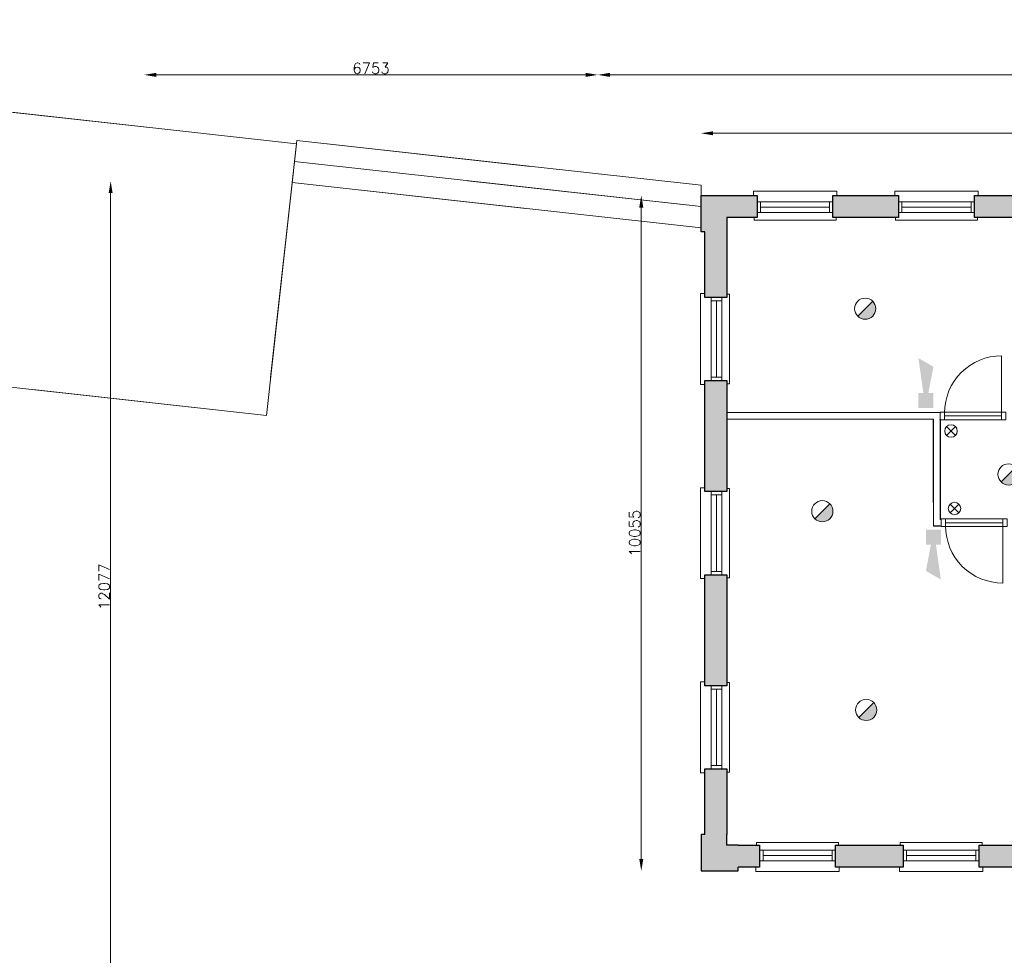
# Model space of a CAD drawing. Header units: millimetres. Extents: x -13022 to 1371524, y -38729 to 632593.
# Tile 111 of 256: x 784921 to 799581, y -12826 to 1100. Entities that reach past the tile are written whole.
import ezdxf

# ---------------------------------------------------------------- set-up
doc = ezdxf.new("R2010")
doc.units = ezdxf.units.MM
doc.header["$LTSCALE"] = 35
doc.set_wipeout_variables(frame=1)
doc.linetypes.add('DASHED', pattern=[200, 100, -100])
doc.layers.add('Al65----_beveiliging-inst', color=92, linetype='Continuous', lineweight=9)
doc.layers.add('brandveiligheid voorzieningen', color=10, linetype='Continuous', lineweight=9)
for name, color, linetype in [('LAYER102', 1, 'Continuous'), ('LAYER111', 7, 'Continuous'), ('LAYER22', 7, 'Continuous'), ('LAYER28', 7, 'Continuous'), ('LAYER30', 7, 'Continuous'), ('LAYER31', 7, 'Continuous')]:
    doc.layers.add(name, color=color, linetype=linetype)
doc.styles.get("Standard").update_dxf_attribs({"font": 'simplex.shx'})
doc.dimstyles.new('~R----C~', dxfattribs={"dimtxt": 162, "dimasz": 180, "dimexe": 0.18, "dimexo": 0.0625, "dimgap": 16.2, "dimtad": 1, "dimdec": 0, "dimzin": 0, "dimdsep": 46, "dimtxsty": 'Standard', "dimcen": 0.09, "dimse1": 1, "dimse2": 1, "dimclrd": 7, "dimadec": 0, "dimazin": 0, "dimtfac": 1, "dimtdec": 4, "dimtmove": 0, "dimatfit": 3, "dimfxl": 1, "dimtolj": 1, "dimtzin": 0, "dimlwd": 13, "dimarcsym": 0})

# ---------------------------------------------------------------- blocks, each defined once
blk = doc.blocks.new('*D165')
at = {"layer": 'Defpoints', "color": 0, "linetype": 'Continuous', "transparency": 16777216}
for p in [(808625, -591), (795065, -1516), (808625, -1516)]:
    blk.add_point(p, dxfattribs=at)
at = {"layer": 'LAYER102', "color": 7, "linetype": 'Continuous', "lineweight": 13, "transparency": 16777216}
blk.add_line((795245, -591), (808445, -591), dxfattribs=at)
at = {"layer": 'LAYER102', "color": 7, "linetype": 'Continuous', "transparency": 16777216}
for points in [[(795245, -561), (795245, -621), (795065, -591)], [(808445, -561), (808445, -621), (808625, -591)]]:
    blk.add_solid(points, dxfattribs=at)
at = {"layer": 'LAYER102', "color": 0, "linetype": 'Continuous', "lineweight": 0, "transparency": 16777216, "insert": (801845, -494), "char_height": 162, "attachment_point": 5}
blk.add_mtext('\\A1;13560', dxfattribs=at)
blk = doc.blocks.new('*D167')
at = {"layer": 'Defpoints', "color": 0, "linetype": 'Continuous', "transparency": 16777216}
for p in [(794176, -1516), (795065, -1516), (795065, -11571)]:
    blk.add_point(p, dxfattribs=at)
at = {"layer": 'LAYER102', "color": 7, "linetype": 'Continuous', "lineweight": 13, "transparency": 16777216}
blk.add_line((794176, -11391), (794176, -1696), dxfattribs=at)
at = {"layer": 'LAYER102', "color": 7, "linetype": 'Continuous', "transparency": 16777216}
for points in [[(794146, -1696), (794206, -1696), (794176, -1516)], [(794146, -11391), (794206, -11391), (794176, -11571)]]:
    blk.add_solid(points, dxfattribs=at)
at = {"layer": 'LAYER102', "color": 0, "linetype": 'Continuous', "lineweight": 0, "transparency": 16777216, "insert": (794079, -6543), "char_height": 162, "attachment_point": 5, "rotation": 90}
blk.add_mtext('\\A1;10055', dxfattribs=at)
blk = doc.blocks.new('*D202')
at = {"layer": 'Defpoints', "color": 0, "linetype": 'Continuous', "transparency": 16777216}
for p in [(786275, -1302), (827466, -1302), (821676, -13378)]:
    blk.add_point(p, dxfattribs=at)
at = {"layer": 'LAYER102', "color": 7, "linetype": 'Continuous', "lineweight": 13, "transparency": 16777216}
blk.add_line((786275, -13198), (786275, -1482), dxfattribs=at)
at = {"layer": 'LAYER102', "color": 7, "linetype": 'Continuous', "transparency": 16777216}
for points in [[(786245, -1482), (786305, -1482), (786275, -1302)], [(786245, -13198), (786305, -13198), (786275, -13378)]]:
    blk.add_solid(points, dxfattribs=at)
at = {"layer": 'LAYER102', "color": 0, "linetype": 'Continuous', "transparency": 16777216, "insert": (786178, -7340), "char_height": 162, "attachment_point": 5, "rotation": 90}
blk.add_mtext('\\A1;12077', dxfattribs=at)
blk = doc.blocks.new('*D203')
at = {"layer": 'Defpoints', "color": 0, "linetype": 'Continuous', "transparency": 16777216}
for p in [(793528, 279), (793528, -27730), (786775, -29546)]:
    blk.add_point(p, dxfattribs=at)
at = {"layer": 'LAYER102', "color": 7, "linetype": 'Continuous', "lineweight": 13, "transparency": 16777216}
blk.add_line((786955, 279), (793348, 279), dxfattribs=at)
at = {"layer": 'LAYER102', "color": 7, "linetype": 'Continuous', "transparency": 16777216}
for points in [[(786955, 309), (786955, 249), (786775, 279)], [(793348, 309), (793348, 249), (793528, 279)]]:
    blk.add_solid(points, dxfattribs=at)
at = {"layer": 'LAYER102', "color": 0, "linetype": 'Continuous', "transparency": 16777216, "insert": (790152, 376), "char_height": 162, "attachment_point": 5}
blk.add_mtext('\\A1;6753', dxfattribs=at)
blk = doc.blocks.new('*D204')
at = {"layer": 'Defpoints', "color": 0, "linetype": 'Continuous', "transparency": 16777216}
for p in [(813065, 279), (813065, -15763), (793528, -27730)]:
    blk.add_point(p, dxfattribs=at)
at = {"layer": 'LAYER102', "color": 7, "linetype": 'Continuous', "lineweight": 13, "transparency": 16777216}
blk.add_line((793708, 279), (812885, 279), dxfattribs=at)
at = {"layer": 'LAYER102', "color": 7, "linetype": 'Continuous', "transparency": 16777216}
for points in [[(793708, 309), (793708, 249), (793528, 279)], [(812885, 309), (812885, 249), (813065, 279)]]:
    blk.add_solid(points, dxfattribs=at)
at = {"layer": 'LAYER102', "color": 0, "linetype": 'Continuous', "transparency": 16777216, "insert": (803297, 376), "char_height": 162, "attachment_point": 5}
blk.add_mtext('\\A1;19537', dxfattribs=at)
blk = doc.blocks.new('Brandmelder')
at = {"layer": 'brandveiligheid voorzieningen'}
blk.add_hatch(color=256, dxfattribs=at).paths.add_polyline_path([(76.62, -89.8, 0.198912), (75.85, -87.94), (72.13, -91.66, 0.668179)])
blk.add_line((72.13, -91.66), (75.85, -87.94), dxfattribs=at)
blk.add_circle((73.99, -89.8), 2.63, dxfattribs=at)
blk = doc.blocks.new('Signaalgever (akoestisch)')
at = {"layer": 'Al65----_beveiliging-inst', "color": 10, "linetype": 'Continuous'}
for points in [[(3.71, 0), (3.71, 3.71), (0, 0), (0, 3.71)], [(10.23, 0), (12.38, 3.71), (3.71, 1.24), (3.71, 2.48)]]:
    blk.add_solid(points, dxfattribs=at)
blk = doc.blocks.new('Nevenindicator')
at = {"layer": 'Al65----_beveiliging-inst', "color": 92, "ltscale": 0.7}
for p, q in [((159.19, -81.94), (161.37, -79.75)), ((159.19, -79.75), (161.37, -81.94))]:
    blk.add_line(p, q, dxfattribs=at)
blk.add_circle((160.28, -80.84), 1.55, dxfattribs=at)

msp = doc.modelspace()

# ---------------------------------------------------------------- hatches: boundary and pattern name
at = {"layer": 'LAYER111', "linetype": 'Continuous', "lineweight": 5}
for points in [[(795065.327, -2059.945), (795065.327, -1515.945), (795450.327, -1515.945), (795450.327, -2059.945)], [(795450.327, -1845.945), (795450.327, -1515.945), (795900.342, -1515.945), (795900.342, -1845.945)], [(797030.342, -1845.945), (797030.342, -1515.945), (798005.342, -1515.945), (798005.342, -1845.945)], [(799135.342, -1845.945), (799135.342, -1515.945), (800135.342, -1515.945), (800135.342, -1845.945)], [(795450.327, -3032.945), (795120.327, -3032.945), (795120.327, -2059.945), (795450.327, -2059.945)], [(795450.327, -8812.941), (795120.327, -8812.941), (795120.327, -7162.941), (795450.327, -7162.941)], [(795450.327, -11025.945), (795120.327, -11025.945), (795120.327, -10052.941), (795450.327, -10052.941)], [(795065.327, -11025.945), (795450.327, -11025.945), (795450.327, -11185.937), (795616.327, -11185.937), (795616.327, -11570.945), (795065.327, -11570.945)], [(795616.327, -11515.937), (795616.327, -11185.937), (795938.342, -11185.937), (795938.342, -11515.937)], [(797068.342, -11515.937), (797068.342, -11185.937), (798076.342, -11185.937), (798076.342, -11515.937)], [(799206.342, -11515.937), (799206.342, -11185.937), (800214.342, -11185.937), (800214.342, -11515.937)]]:
    msp.add_hatch(color=254, dxfattribs=at).paths.add_polyline_path(points, flags=0)

# ---------------------------------------------------------------- linework, layer by layer
at = {"layer": 'LAYER102', "color": 7, "linetype": 'Continuous', "lineweight": 18}
for points in [[(798525.358, -5100.789), (798525.358, -4847.789)], [(798625.358, -4847.789), (798625.358, -5100.789)], [(798525.342, -6437.789), (798525.342, -6084.789)], [(798625.342, -6084.789), (798625.342, -6337.789)], [(795450.342, -7790.789), (795450.342, -7690.789)]]:
    msp.add_lwpolyline(points, dxfattribs=at)
at = {"layer": 'LAYER102', "color": 7, "linetype": 'DASHED', "lineweight": 18}
msp.add_lwpolyline([(795450.342, -7790.789), (795450.342, -7690.789)], dxfattribs=at)
at = {"layer": 'LAYER22', "color": 9, "linetype": 'Continuous', "lineweight": 5}
for points in [[(789042.905, -747.601), (788594.795, -4791.164), (782320.233, -4095.812), (782245.717, -4387.344), (781567.514, -4214), (781740.514, -3540.867), (781812.295, -3559.219), (782564.295, -617.187), (782490.811, -601.82), (782663.092, 72.18), (783340.342, -69.43), (783330.967, -114.297)], [(789048.42, -697.906), (795065.342, -1365.023), (795065.342, -1681.953), (789013.717, -1010.984), (788979.03, -1324.07), (795065.342, -1998.883), (795065.342, -1681.953), (789013.717, -1010.984)]]:
    msp.add_lwpolyline(points, close=True, dxfattribs=at)
at = {"layer": 'LAYER22', "color": 9, "linetype": 'DASHED', "lineweight": 5}
for points in [[(789042.905, -747.601), (788594.795, -4791.164), (782320.233, -4095.812), (782245.717, -4387.344), (781567.514, -4214), (781740.514, -3540.867), (781812.295, -3559.219), (782564.295, -617.187), (782490.811, -601.82), (782663.092, 72.18), (783340.342, -69.43), (783330.967, -114.297)], [(789048.42, -697.906), (795065.342, -1365.023), (795065.342, -1681.953), (789013.717, -1010.984), (788979.03, -1324.07), (795065.342, -1998.883), (795065.342, -1681.953), (789013.717, -1010.984)]]:
    msp.add_lwpolyline(points, close=True, dxfattribs=at)
at = {"layer": 'LAYER28', "color": 7, "linetype": 'Continuous', "lineweight": 18}
for points in [[(797085.342, -1515.945), (797085.342, -1450.945), (795845.342, -1450.945), (795845.342, -1515.945)], [(799190.342, -1515.945), (799190.342, -1450.945), (797950.342, -1450.945), (797950.342, -1515.945)], [(795855.342, -1845.945), (795855.342, -1885.937), (797075.342, -1885.937), (797075.342, -1845.945)], [(797960.342, -1845.945), (797960.342, -1885.937), (799180.342, -1885.937), (799180.342, -1845.945)], [(795120.327, -2977.945), (795055.327, -2977.945), (795055.327, -4327.945), (795120.327, -4327.945)], [(795450.327, -4317.945), (795490.311, -4317.945), (795490.311, -2987.945), (795450.327, -2987.945)], [(795120.327, -5867.945), (795055.327, -5867.945), (795055.327, -7217.945), (795120.327, -7217.945)], [(795450.327, -7207.945), (795490.311, -7207.945), (795490.311, -5877.945), (795450.327, -5877.945)], [(795120.327, -8757.941), (795055.327, -8757.941), (795055.327, -10107.941), (795120.327, -10107.941)], [(795450.327, -10097.941), (795490.311, -10097.941), (795490.311, -8767.941), (795450.327, -8767.941)], [(797113.342, -11185.937), (797113.342, -11145.945), (795893.342, -11145.945), (795893.342, -11185.937)], [(799251.342, -11185.937), (799251.342, -11145.945), (798031.342, -11145.945), (798031.342, -11185.937)], [(795883.342, -11515.937), (795883.342, -11580.937), (797123.342, -11580.937), (797123.342, -11515.937)], [(798021.342, -11515.937), (798021.342, -11580.937), (799261.342, -11580.937), (799261.342, -11515.937)]]:
    msp.add_lwpolyline(points, dxfattribs=at)
at = {"layer": 'LAYER28', "color": 7, "linetype": 'DASHED', "lineweight": 18}
for points in [[(797085.342, -1515.945), (797085.342, -1450.945), (795845.342, -1450.945), (795845.342, -1515.945)], [(799190.342, -1515.945), (799190.342, -1450.945), (797950.342, -1450.945), (797950.342, -1515.945)], [(795855.342, -1845.945), (795855.342, -1885.937), (797075.342, -1885.937), (797075.342, -1845.945)], [(797960.342, -1845.945), (797960.342, -1885.937), (799180.342, -1885.937), (799180.342, -1845.945)], [(795120.327, -2977.945), (795055.327, -2977.945), (795055.327, -4327.945), (795120.327, -4327.945)], [(795450.327, -4317.945), (795490.311, -4317.945), (795490.311, -2987.945), (795450.327, -2987.945)], [(795120.327, -5867.945), (795055.327, -5867.945), (795055.327, -7217.945), (795120.327, -7217.945)], [(795450.327, -7207.945), (795490.311, -7207.945), (795490.311, -5877.945), (795450.327, -5877.945)], [(795120.327, -8757.941), (795055.327, -8757.941), (795055.327, -10107.941), (795120.327, -10107.941)], [(795450.327, -10097.941), (795490.311, -10097.941), (795490.311, -8767.941), (795450.327, -8767.941)], [(797113.342, -11185.937), (797113.342, -11145.945), (795893.342, -11145.945), (795893.342, -11185.937)], [(799251.342, -11185.937), (799251.342, -11145.945), (798031.342, -11145.945), (798031.342, -11185.937)], [(795883.342, -11515.937), (795883.342, -11580.937), (797123.342, -11580.937), (797123.342, -11515.937)], [(798021.342, -11515.937), (798021.342, -11580.937), (799261.342, -11580.937), (799261.342, -11515.937)]]:
    msp.add_lwpolyline(points, dxfattribs=at)
at = {"layer": 'LAYER28', "color": 7, "linetype": 'Continuous', "lineweight": 25}
for points in [[(795120.327, -2059.945), (795065.327, -2059.945), (795065.327, -1515.945), (795450.327, -1515.945)], [(795450.327, -1515.945), (795900.342, -1515.945)], [(795900.342, -1515.945), (795900.342, -1845.945)], [(795900.342, -1845.945), (795450.327, -1845.945)], [(795450.327, -1845.945), (795450.327, -2059.945)], [(795120.327, -3032.945), (795120.327, -2059.945)], [(795450.327, -2059.945), (795450.327, -3032.945)], [(795450.327, -3032.945), (795120.327, -3032.945)], [(795120.327, -11025.945), (795120.327, -10052.941)], [(795120.327, -10052.941), (795450.327, -10052.941)], [(795450.327, -10052.941), (795450.327, -11025.945)], [(795120.327, -11025.945), (795065.327, -11025.945), (795065.327, -11570.945), (795616.327, -11570.945), (795616.327, -11515.937)], [(795616.327, -11185.937), (795450.327, -11185.937), (795450.327, -11025.945)], [(795616.327, -11185.937), (795938.342, -11185.937)], [(795938.342, -11185.937), (795938.342, -11515.937)], [(795938.342, -11515.937), (795616.327, -11515.937)]]:
    msp.add_lwpolyline(points, dxfattribs=at)
for points in [[(797030.342, -1845.945), (797030.342, -1515.945), (798005.342, -1515.945), (798005.342, -1845.945)], [(799135.342, -1845.945), (799135.342, -1515.945), (800135.342, -1515.945), (800135.342, -1845.945)], [(795450.327, -8812.941), (795120.327, -8812.941), (795120.327, -7162.941), (795450.327, -7162.941)], [(797068.342, -11515.937), (797068.342, -11185.937), (798076.342, -11185.937), (798076.342, -11515.937)], [(799206.342, -11515.937), (799206.342, -11185.937), (800214.342, -11185.937), (800214.342, -11515.937)]]:
    msp.add_lwpolyline(points, close=True, dxfattribs=at)
at = {"layer": 'LAYER30', "color": 7, "linetype": 'Continuous', "lineweight": 18}
for points in [[(795900.342, -1770.945), (795950.342, -1770.945), (795950.342, -1610.945), (795900.342, -1610.945)], [(796980.342, -1770.945), (797030.342, -1770.945), (797030.342, -1610.945), (796980.342, -1610.945)], [(798005.342, -1770.945), (798055.342, -1770.945), (798055.342, -1610.945), (798005.342, -1610.945)], [(799085.342, -1770.945), (799135.342, -1770.945), (799135.342, -1610.945), (799085.342, -1610.945)], [(795375.327, -3082.945), (795375.327, -3032.945), (795215.327, -3032.945), (795215.327, -3082.945)], [(795375.327, -4272.945), (795375.327, -4222.945), (795215.327, -4222.945), (795215.327, -4272.945)], [(799538.342, -4740.789), (799605.342, -4740.789), (799605.342, -4854.789), (799538.342, -4854.789)], [(795375.327, -5972.945), (795375.327, -5922.945), (795215.327, -5922.945), (795215.327, -5972.945)], [(799556.842, -6330.789), (799623.842, -6330.789), (799623.842, -6444.789), (799556.842, -6444.789)], [(795375.327, -7162.945), (795375.327, -7112.945), (795215.327, -7112.945), (795215.327, -7162.945)], [(795375.327, -8862.941), (795375.327, -8812.941), (795215.327, -8812.941), (795215.327, -8862.941)], [(795375.327, -10052.941), (795375.327, -10002.941), (795215.327, -10002.941), (795215.327, -10052.941)], [(795988.342, -11260.937), (795938.342, -11260.937), (795938.342, -11420.937), (795988.342, -11420.937)], [(797068.342, -11260.937), (797018.342, -11260.937), (797018.342, -11420.937), (797068.342, -11420.937)], [(798126.342, -11260.937), (798076.342, -11260.937), (798076.342, -11420.937), (798126.342, -11420.937)], [(799206.342, -11260.937), (799156.342, -11260.937), (799156.342, -11420.937), (799206.342, -11420.937)]]:
    msp.add_lwpolyline(points, close=True, dxfattribs=at)
for points in [[(795950.342, -1610.945), (796980.342, -1610.945)], [(798055.342, -1610.945), (799085.342, -1610.945)], [(795950.342, -1690.945), (796980.342, -1690.945)], [(798055.342, -1690.945), (799085.342, -1690.945)], [(795950.342, -1770.945), (796980.342, -1770.945)], [(798055.342, -1770.945), (799085.342, -1770.945)], [(795215.327, -4222.945), (795215.327, -3082.945)], [(795295.327, -4222.945), (795295.327, -3082.945)], [(795375.327, -4222.945), (795375.327, -3082.945)], [(795215.327, -7112.945), (795215.327, -5972.945)], [(795295.327, -7112.945), (795295.327, -5972.945)], [(795375.327, -7112.945), (795375.327, -5972.945)], [(795215.327, -10002.941), (795215.327, -8862.941)], [(795295.327, -10002.941), (795295.327, -8862.941)], [(795375.327, -10002.941), (795375.327, -8862.941)], [(797018.342, -11260.937), (795988.342, -11260.937)], [(799156.342, -11260.937), (798126.342, -11260.937)], [(797018.342, -11340.937), (795988.342, -11340.937)], [(797018.342, -11420.937), (795988.342, -11420.937)], [(799156.342, -11340.937), (798126.342, -11340.937)], [(799156.342, -11420.937), (798126.342, -11420.937)]]:
    msp.add_lwpolyline(points, dxfattribs=at)

# ---------------------------------------------------------------- block references
at = {"layer": 'Al65----_beveiliging-inst', "xscale": 60, "yscale": 60, "zscale": 60}
for name, p in [('Brandmelder', (793070.396, 2185.688)), ('Nevenindicator', (789171.219, -171.991)), ('Brandmelder', (795205.301, -280.322)), ('Brandmelder', (792431.757, -828.38)), ('Nevenindicator', (789221.968, -1326.049)), ('Brandmelder', (793085.472, -3785.845))]:
    msp.add_blockref(name, p, dxfattribs=at)

# ---------------------------------------------------------------- texts
at = {"layer": 'LAYER102', "color": 7, "linetype": 'Continuous', "lineweight": 0, "insert": (656656.682, 4406.741), "char_height": 315, "width": 3554.10039, "attachment_point": 7, "rotation": 358.9686325, "line_spacing_factor": 1.333333}
msp.add_mtext('\\pi1116.4;{\\fArial|b1|i0|c0|p34;Entree\\P\\pi194.21;Textielmuseum}', dxfattribs=at)
at = {"layer": 'LAYER102', "color": 7, "linetype": 'Continuous', "lineweight": 0, "char_height": 162, "attachment_point": 7, "line_spacing_factor": 1.333333}
for s, insert in [('\\pi-579.76;{\\fArial|b1|i0|c0|p34;\\H1.2346x;magazijn\\fArial|b0|i0|c0|p34;\\H0.81x;\\P\\pi-545.13;o.g. functie\\P\\pi-462.53;223,1 m2}', (869514.069, -7517.255)), ('\\pi-742.15;{\\fArial|b0|i0|c0|p34;verkeersruimte\\P\\pi-390.58;15,8 m2}', (880085.013, -8339.651)), ('\\pi-329.89;{\\fArial|b1|i0|c0|p34;\\H1.2346x;toilet\\fArial|b0|i0|c0|p34;\\H0.81x;\\P\\pi-545.13;o.g. functie\\P\\pi-338.54;4,6 m2}', (859504.796, -12034.182))]:
    msp.add_mtext(s, dxfattribs=dict(at, insert=insert))

# ---------------------------------------------------------------- dimensions: what is measured, and where the dimension line sits
at = {"layer": 'LAYER102', "color": 7, "linetype": 'Continuous'}
dim = msp.add_linear_dim(base=(793528.437, 278.789), p1=(786775.125, -29546.214), p2=(793528.437, -27730.211), angle=0.0000081, dimstyle='~R----C~', dxfattribs=at)
dim.commit()
dim.dimension.update_dxf_attribs({"geometry": '*D203', "text_midpoint": (790151.781, 375.989)})
at = {"layer": 'LAYER102', "color": 7, "linetype": 'Continuous', "lineweight": 0}
dim = msp.add_linear_dim(base=(808625.327, -590.945), p1=(795065.327, -1515.945), p2=(808625.327, -1515.945), dimstyle='~R----C~', dxfattribs=at)
dim.commit()
dim.dimension.update_dxf_attribs({"geometry": '*D165', "text_midpoint": (801845.327, -493.745)})
dim = msp.add_linear_dim(base=(794176.327, -1515.946), p1=(795065.327, -11570.947), p2=(795065.327, -1515.946), angle=90, dimstyle='~R----C~', dxfattribs=at)
dim.commit()
dim.dimension.update_dxf_attribs({"geometry": '*D167', "text_midpoint": (794079.127, -6543.447)})

# ---------------------------------------------------------------- next in the draw order: wipeouts: each hides what was drawn before it
at = {"linetype": 'Continuous', "lineweight": 0}
for points in [[(798575.358, -4747.789), (798575.358, -4797.789), (798525.358, -4847.789), (795450.342, -4847.789), (795450.342, -4797.789), (795450.342, -4747.789)], [(798639.842, -6337.789), (798639.842, -6387.789), (798639.842, -6437.789), (798625.342, -6437.789), (798575.342, -6387.789), (798625.342, -6337.789)]]:
    msp.add_wipeout(points, dxfattribs=at).dxf.layer = 'LAYER111'

# ---------------------------------------------------------------- next in the draw order: hatches: boundary and pattern name
at = {"layer": 'LAYER111', "linetype": 'Continuous', "lineweight": 5}
msp.add_hatch(color=254, dxfattribs=at).paths.add_polyline_path([(795450.327, -5922.945), (795120.327, -5922.945), (795120.327, -4272.945), (795450.327, -4272.945)], flags=0)

# ---------------------------------------------------------------- next in the draw order: linework, layer by layer
at = {"ltscale": 50}
msp.add_line((798625.342, -6437.789), (798525.342, -6437.789), dxfattribs=at)
at = {"layer": 'LAYER102', "color": 7, "linetype": 'Continuous', "lineweight": 18}
for points in [[(795450.342, -4747.789), (798575.358, -4747.789)], [(795450.342, -4847.789), (795450.342, -4797.789), (795450.342, -4747.789)], [(798525.358, -4847.789), (795450.342, -4847.789)], [(798625.342, -6337.789), (798639.842, -6337.789)], [(798639.842, -6437.789), (798625.342, -6437.789)], [(798639.842, -6337.789), (798639.842, -6387.789), (798639.842, -6437.789)]]:
    msp.add_lwpolyline(points, dxfattribs=at)
at = {"layer": 'LAYER102', "color": 7, "linetype": 'DASHED', "lineweight": 18}
for points in [[(795450.342, -4847.789), (795450.342, -4797.789), (795450.342, -4747.789)], [(798525.342, -6437.789), (798525.342, -6084.789)], [(798625.342, -6084.789), (798625.342, -6337.789)], [(798625.342, -6337.789), (798639.842, -6337.789)], [(798639.842, -6437.789), (798625.342, -6437.789)], [(798639.842, -6337.789), (798639.842, -6387.789), (798639.842, -6437.789)]]:
    msp.add_lwpolyline(points, dxfattribs=at)
at = {"layer": 'LAYER28', "color": 7, "linetype": 'Continuous', "lineweight": 25}
msp.add_lwpolyline([(795450.327, -5922.945), (795120.327, -5922.945), (795120.327, -4272.945), (795450.327, -4272.945)], close=True, dxfattribs=at)
at = {"layer": 'LAYER30', "color": 7, "linetype": 'Continuous', "lineweight": 18}
msp.add_lwpolyline([(798639.842, -6330.789), (798706.842, -6330.789), (798706.842, -6444.789), (798639.842, -6444.789)], close=True, dxfattribs=at)
for points in [[(798706.842, -6330.789), (799556.842, -6330.789)], [(798706.842, -6387.789), (799556.842, -6387.789)], [(798706.842, -6444.789), (799556.842, -6444.789)]]:
    msp.add_lwpolyline(points, dxfattribs=at)
at = {"layer": 'LAYER31', "color": 7, "linetype": 'Continuous', "lineweight": 18}
msp.add_lwpolyline([(799556.858, -6436.24), (799556.858, -7286.26, -0.41421361), (798706.842, -6436.24)], format="xyb", dxfattribs=at)

# ---------------------------------------------------------------- next in the draw order: block references
at = {"ltscale": 0.1, "xscale": 60, "yscale": 60, "zscale": 60, "rotation": 270}
msp.add_blockref('Signaalgever (akoestisch)', (798413.954, -6491.002), dxfattribs=at)

# ---------------------------------------------------------------- next in the draw order: wipeouts: each hides what was drawn before it
at = {"linetype": 'Continuous', "lineweight": 0}
msp.add_wipeout([(798625.358, -4747.789), (798625.358, -4797.789), (798625.358, -4847.789), (798625.358, -4847.789), (798575.358, -4797.789), (798575.358, -4747.789)], dxfattribs=at).dxf.layer = 'LAYER111'

# ---------------------------------------------------------------- next in the draw order: linework, layer by layer
for points in [[(798525.358, -6084.789), (798525.358, -4847.789)], [(798625.358, -4847.789), (798625.358, -6337.789)]]:
    msp.add_lwpolyline(points)
at = {"layer": 'LAYER102', "color": 7, "linetype": 'DASHED', "lineweight": 18}
for points in [[(795450.342, -4747.789), (798575.358, -4747.789)], [(798575.358, -4747.789), (798625.358, -4747.789)], [(798625.358, -4747.789), (798625.358, -4797.789), (798625.358, -4847.789)], [(798525.358, -4847.789), (795450.342, -4847.789)]]:
    msp.add_lwpolyline(points, dxfattribs=at)
at = {"layer": 'LAYER102', "color": 7, "linetype": 'Continuous', "lineweight": 18}
for points in [[(798575.358, -4747.789), (798625.358, -4747.789)], [(798625.358, -4747.789), (798625.358, -4797.789), (798625.358, -4847.789)]]:
    msp.add_lwpolyline(points, dxfattribs=at)
at = {"layer": 'LAYER102', "color": 7, "linetype": 'Continuous', "lineweight": 0}
msp.add_point((798625.358, -4847.789), dxfattribs=at)
msp.add_point((798625.358, -4847.789), dxfattribs=at)
at = {"layer": 'LAYER30', "color": 7, "linetype": 'Continuous', "lineweight": 18}
msp.add_lwpolyline([(798625.358, -4740.789), (798692.358, -4740.789), (798692.358, -4854.789), (798625.358, -4854.789)], close=True, dxfattribs=at)
for points in [[(798692.358, -4740.789), (799538.342, -4740.789)], [(798692.358, -4797.789), (799538.342, -4797.789)], [(798692.358, -4854.789), (799538.342, -4854.789)]]:
    msp.add_lwpolyline(points, dxfattribs=at)
at = {"layer": 'LAYER31', "color": 7, "linetype": 'Continuous', "lineweight": 18}
msp.add_lwpolyline([(799538.342, -4749.568), (799538.342, -3903.578, 0.41421361), (798692.342, -4749.568)], format="xyb", dxfattribs=at)

# ---------------------------------------------------------------- next in the draw order: block references
at = {"ltscale": 0.1, "xscale": 60, "yscale": 60, "zscale": 60, "rotation": 89.99999999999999}
msp.add_blockref('Signaalgever (akoestisch)', (798524.823, -4679.515), dxfattribs=at)

# ---------------------------------------------------------------- next in the draw order: texts
at = {"layer": 'LAYER102', "color": 7, "linetype": 'Continuous', "lineweight": 0, "insert": (882840.093, -5477.123), "char_height": 162, "attachment_point": 7, "line_spacing_factor": 1.333333}
msp.add_mtext('\\pi-579.76;{\\fArial|b1|i0|c0|p34;\\H1.2346x;magazijn\\fArial|b0|i0|c0|p34;\\H0.81x;\\P\\pi-545.13;o.g. functie\\P\\pi-399.6;28,2 m2}', dxfattribs=at)

# ---------------------------------------------------------------- next in the draw order: dimensions: what is measured, and where the dimension line sits
at = {"layer": 'LAYER102', "color": 7, "linetype": 'Continuous'}
for base, p1, p2, angle, picture, middle in [((813065.125, 278.793), (793528.437, -27730.211), (813065.125, -15763.211), 0.0000081, '*D204', (803296.781, 375.993)), ((786275.125, -1301.554), (821676.125, -13378.211), (827466.125, -1301.554), 90, '*D202', (786177.925, -7339.882))]:
    dim = msp.add_linear_dim(base=base, p1=p1, p2=p2, angle=angle, dimstyle='~R----C~', dxfattribs=at)
    dim.commit()
    dim.dimension.update_dxf_attribs({"geometry": picture, "text_midpoint": middle})

doc.saveas('drawing.dxf')
